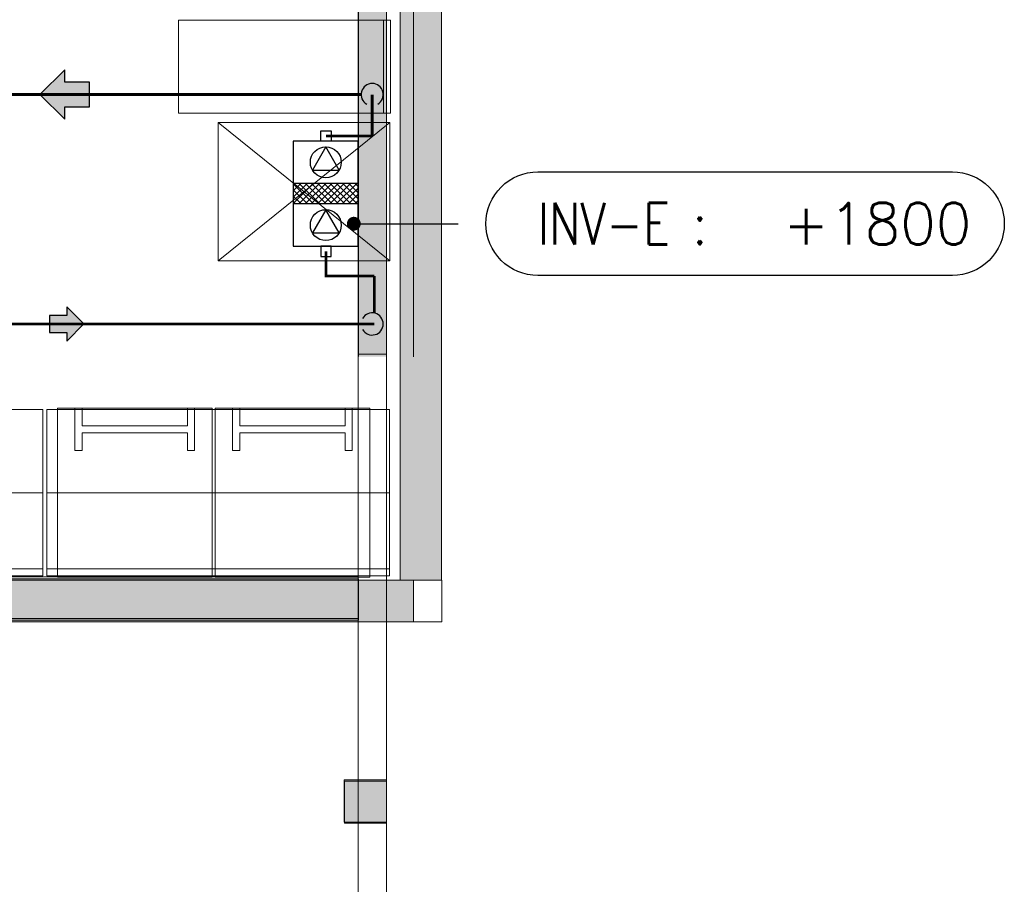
# Model space of a CAD drawing. Extents: x -750 to 58062, y -2404 to 18333.
# Tile 66 of 91: x 19837 to 23399, y 10152 to 13279. Entities that reach past the tile are written whole.
import ezdxf

# ---------------------------------------------------------------- set-up
doc = ezdxf.new("R2010")
doc.units = 0
doc.header["$MEASUREMENT"] = 0
doc.linetypes.add('CENTER', pattern=[2, 1.25, -0.25, 0.25, -0.25])
doc.linetypes.add('DASHED', pattern=[19.05, 12.7, -6.35])
doc.layers.add('GREY SCALE', color=9, linetype='Continuous', lineweight=0, true_color=0x808080)
doc.layers.add('GREYSCALE', color=9, linetype='Continuous', lineweight=0, true_color=0x808080)
doc.layers.add('PLUMBING-DW-PIPE-TAG', color=7, linetype='Continuous')
for name, color, linetype, true_color in [('PLUMBING-WS-CW-PIPE', 5, 'Continuous', 0x0000ff), ('PLUMBING-WS-EQP', 30, 'Continuous', 0xff7f00), ('PLUMBING-WS-RO-FILT-CW-PIPE', 150, 'Continuous', 0x007fff), ('WATER-CW-PIPE', 5, 'Continuous', 0x0000ff), ('WATER-RO-FILT-CW-PIPE', 150, 'Continuous', 0x007fff)]:
    doc.layers.add(name, color=color, linetype=linetype, true_color=true_color)
doc.styles.add('ROMANS-100', font='romans.shx', dxfattribs={"width": 0.8})
doc.styles.get("Standard").update_dxf_attribs({"font": 'arial.ttf', "width": 0.8})
doc.dimstyles.new('ISO-25', dxfattribs={"dimtxt": 10, "dimasz": 2.5, "dimexe": 1.25, "dimexo": 0.625, "dimtad": 1, "dimtxsty": 'Standard', "dimcen": 2.5, "dimadec": 0, "dimazin": 0, "dimtfac": 1, "dimtmove": 0, "dimatfit": 3, "dimfxl": 1, "dimarcsym": 0})

# ---------------------------------------------------------------- blocks, each defined once
blk = doc.blocks.new('FLOOR PLAN')
at = {"layer": 'GREYSCALE', "ltscale": 0.25}
h = blk.add_hatch(color=256, dxfattribs=at)
h.dxf.hatch_style = 1
h.paths.add_polyline_path([(21261.6, 12139.4), (21261.6, 12059.8), (21363.4, 12059.8), (21363.2, 18155.1), (21261.3, 18155.1), (21261.6, 12213.1)])
h = blk.add_hatch(color=256, dxfattribs=at)
h.dxf.hatch_style = 1
h.paths.add_polyline_path([(21063, 12139.2), (21063, 12060.1), (21164.2, 12060.1), (21164.2, 18121.5), (21063, 18121.5), (21063, 12212.6)])
h = blk.add_hatch(color=256, dxfattribs=at)
h.dxf.hatch_style = 1
h.paths.add_polyline_path([(21363.6, 18078.2), (21213.3, 18078.2), (21213.3, 11251.6), (21363.6, 11251.6)])
h = blk.add_hatch(color=256, dxfattribs=at)
h.dxf.hatch_style = 1
h.paths.add_polyline_path([(13791.6, 11256.6), (13791.6, 11107.1), (21063, 11107.1), (21063, 11256.6)])
h = blk.add_hatch(color=256, dxfattribs=at)
h.dxf.hatch_style = 1
h.paths.add_polyline_path([(13949.6, 11251.6), (13949.6, 11101.2), (21261.6, 11101.5), (21261.6, 11251.8)])
h = blk.add_hatch(color=256, dxfattribs=at)
h.dxf.hatch_style = 1
h.paths.add_polyline_path([(21163.6, 10529.2), (21163.6, 10376.8), (21011.2, 10376.8), (21011.2, 10529.2)])
h = blk.add_hatch(color=256, dxfattribs=at)
h.dxf.hatch_style = 1
h.paths.add_polyline_path([(21164.3, 10525), (21164.3, 10373), (21012.4, 10373), (21012.4, 10525)])
for p, q in [((21163.6, 12069.1), (21163.6, 18149.4)), ((21363.4, 12059.8), (21363.2, 18155.1)), ((21164.2, 12060.1), (21164.2, 18121.5)), ((21062, 17995.4), (21062, 12069.1)), ((21261.3, 18000.7), (21261.6, 12059.8)), ((21063, 17968), (21063, 12060.1)), ((20411.5, 12941.1), (20411.5, 13277.2)), ((20411.5, 13277.2), (21178.3, 13277.2)), ((21153.3, 12941.1), (21153.3, 13277.2)), ((21178.3, 13277.2), (21178.3, 12941.1)), ((21178.3, 12941.1), (20411.5, 12941.1)), ((21178.3, 12941.1), (21153.3, 12941.1)), ((21062, 12069.1), (21163.6, 12069.1)), ((21062, 10002.1), (21062, 12069.1)), ((21163.6, 12069.1), (21163.6, 10002.1)), ((19920.8, 11868.5), (18918.3, 11868.5)), ((19920.8, 11267), (19920.8, 11868.5)), ((21175.3, 11868.5), (19935.3, 11868.5)), ((19935.3, 11868.5), (19935.3, 11267)), ((21175.3, 11267), (21175.3, 11868.5)), ((18918.3, 11567.7), (19920.8, 11567.7)), ((19935.3, 11567.7), (21175.3, 11567.7)), ((18918.3, 11292.1), (19920.8, 11292.1)), ((19935.3, 11267), (19935.3, 11292.1)), ((19935.3, 11292.1), (21175.3, 11292.1)), ((13767.9, 11263.2), (21062, 11263.2)), ((13791.6, 11256.6), (21063, 11256.6)), ((18918.3, 11267), (19920.8, 11267)), ((19935.3, 11267), (21175.3, 11267)), ((21062, 11263.2), (21062, 11113.2)), ((21063, 11256.6), (21063, 11107.1)), ((21363.6, 11251.6), (13751.8, 11251.6)), ((13751.8, 11251.6), (21363.9, 11251.6)), ((13949.6, 11251.6), (21261.6, 11251.8)), ((21261.6, 11251.8), (21261.6, 11101.5)), ((21363.9, 11251.6), (21363.9, 11101.2)), ((21062, 11113.2), (13767.9, 11113.2)), ((21363.9, 11101.2), (13751.8, 11101.2)), ((21063, 11107.1), (13791.6, 11107.1)), ((21261.6, 11101.5), (13949.6, 11101.2)), ((21163.6, 10529.2), (21011.2, 10529.2)), ((21011.2, 10529.2), (21011.2, 10376.8)), ((21164.3, 10525), (21012.4, 10525)), ((21012.4, 10525), (21012.4, 10373)), ((21163.6, 10376.8), (21163.6, 10529.2)), ((21164.3, 10373), (21164.3, 10525)), ((21011.2, 10376.8), (21163.6, 10376.8)), ((21012.4, 10373), (21164.3, 10373))]:
    blk.add_line(p, q, dxfattribs=at)
at = {"layer": 'GREYSCALE'}
for p, q in [((21213.3, 18078.2), (21213.3, 11251.6)), ((21363.6, 11251.6), (21363.6, 18078.2)), ((20555.2, 12906.7), (21175.9, 12906.7)), ((20555.2, 12406), (20555.2, 12906.7)), ((20555.2, 12906.7), (21175.9, 12406)), ((20555.2, 12406), (21175.9, 12906.7)), ((21175.9, 12906.7), (21175.9, 12406)), ((21175.9, 12406), (20555.2, 12406)), ((21175.9, 12406), (20555.2, 12406)), ((19973.6, 11873.3), (19973.6, 11262.2)), ((20533.7, 11873.3), (19973.6, 11873.3)), ((20037.2, 11873.3), (20037.2, 11720.5)), ((20062.7, 11873.3), (20062.7, 11809.6)), ((20444.6, 11809.6), (20444.6, 11873.3)), ((20470.1, 11720.5), (20470.1, 11873.3)), ((20533.7, 11262.2), (20533.7, 11873.3)), ((20544, 11873.3), (20544, 11262.2)), ((21104.1, 11873.3), (20544, 11873.3)), ((20607.6, 11873.3), (20607.6, 11720.5)), ((20633.1, 11873.3), (20633.1, 11809.6)), ((21015, 11809.6), (21015, 11873.3)), ((21040.5, 11720.5), (21040.5, 11873.3)), ((21104.1, 11262.2), (21104.1, 11873.3)), ((20444.6, 11809.6), (20062.7, 11809.6)), ((21015, 11809.6), (20633.1, 11809.6)), ((20444.6, 11784.2), (20062.7, 11784.2)), ((20062.7, 11784.2), (20062.7, 11720.5)), ((20444.6, 11720.5), (20444.6, 11784.2)), ((21015, 11784.2), (20633.1, 11784.2)), ((20633.1, 11784.2), (20633.1, 11720.5)), ((21015, 11720.5), (21015, 11784.2)), ((20062.7, 11720.5), (20037.2, 11720.5)), ((20470.1, 11720.5), (20444.6, 11720.5)), ((20633.1, 11720.5), (20607.6, 11720.5)), ((21040.5, 11720.5), (21015, 11720.5)), ((19973.6, 11262.2), (20533.7, 11262.2)), ((20544, 11262.2), (21104.1, 11262.2)), ((21213.3, 11251.6), (21363.6, 11251.6))]:
    blk.add_line(p, q, dxfattribs=at)
blk = doc.blocks.new('15 LPH')
at = {"color": 253, "linetype": 'Continuous'}
for p, q in [((-37.9, 119.2), (-31.7, 125.4)), ((-37.9, 96.8), (-9.3, 125.4)), ((-37.9, 74.3), (13.2, 125.4)), ((-37.9, 51.9), (35.6, 125.4)), ((36.6, 53.2), (-35.6, 125.4)), ((36.6, 75.7), (-13.2, 125.4)), ((36.6, 98.1), (9.3, 125.4)), ((36.6, 120.6), (31.7, 125.4)), ((36.6, 30.8), (-37.9, 105.3)), ((-37.9, 29.4), (36.6, 103.9)), ((36.6, 8.3), (-37.9, 82.8)), ((-37.9, 7), (36.6, 81.5)), ((36.6, -14.1), (-37.9, 60.4)), ((-37.9, -15.5), (36.6, 59)), ((36.6, -36.6), (-37.9, 37.9)), ((-37.9, -37.9), (36.6, 36.6)), ((36.6, -59), (-37.9, 15.5)), ((-37.9, -60.4), (36.6, 14.1)), ((36.6, -81.5), (-37.9, -7)), ((-37.9, -82.8), (36.6, -8.3)), ((36.6, -103.9), (-37.9, -29.4)), ((-37.9, -105.3), (36.6, -30.8)), ((19.8, -109.6), (-37.9, -51.9)), ((-19.8, -109.6), (36.6, -53.2)), ((-2.7, -109.6), (-37.9, -74.3)), ((-25.1, -109.6), (-37.9, -96.8)), ((2.7, -109.6), (36.6, -75.7)), ((25.1, -109.6), (36.6, -98.1))]:
    blk.add_line(p, q, dxfattribs=at)
at = {"layer": 'PLUMBING-WS-EQP'}
for p, q in [((-190.7, 125.4), (-190.7, -109.6)), ((189.3, 125.4), (-190.7, 125.4)), ((-37.9, -109.6), (-37.9, 125.4)), ((36.6, -109.6), (36.6, 125.4)), ((189.3, -109.6), (189.3, 125.4)), ((-190.7, -109.6), (189.3, -109.6))]:
    blk.add_line(p, q, dxfattribs=at)
at = {"layer": 'PLUMBING-WS-EQP', "color": 5, "true_color": 0x0000ff}
for p, q in [((-58.4, 7.9), (-142.2, 56.3)), ((-142.2, 56.3), (-142.2, -40.5)), ((-142.2, -40.5), (-58.4, 7.9))]:
    blk.add_line(p, q, dxfattribs=at)
at = {"layer": 'PLUMBING-WS-EQP', "color": 150, "true_color": 0x007fff}
for p, q in [((168.8, 7.9), (85, 56.3)), ((85, 56.3), (85, -40.5)), ((85, -40.5), (168.8, 7.9))]:
    blk.add_line(p, q, dxfattribs=at)
at = {"layer": 'PLUMBING-WS-EQP'}
for points in [[(-190.7, 26), (-227.9, 26), (-227.9, -11.3), (-190.7, -11.3)], [(189.3, 26), (226.6, 26), (226.6, -11.3), (189.3, -11.3)]]:
    blk.add_lwpolyline(points, close=True, dxfattribs=at)
for centre in [(-114.3, 7.9), (113, 7.9)]:
    blk.add_circle(centre, 55.9, dxfattribs=at)
blk = doc.blocks.new('CW FA')
at = {"layer": 'PLUMBING-WS-CW-PIPE'}
h = blk.add_hatch(color=256, dxfattribs=at)
h.dxf.hatch_style = 1
h.paths.add_polyline_path([(5.2, -31.1), (5.2, -62.2), (67.4, 0), (5.2, 62.2), (5.2, 31.1), (-57, 31.1), (-57, -31.1)])
blk.add_lwpolyline([(67.4, 0), (5.2, 62.2), (5.2, 31.1), (-57, 31.1), (-57, -31.1), (5.2, -31.1), (5.2, -62.2), (67.4, 0)], dxfattribs=at)
blk = doc.blocks.new('RO FA')
at = {"layer": 'PLUMBING-WS-RO-FILT-CW-PIPE'}
h = blk.add_hatch(color=256, dxfattribs=at)
h.dxf.hatch_style = 1
h.paths.add_polyline_path([(5.2, -31.1), (5.2, -62.2), (67.4, 0), (5.2, 62.2), (5.2, 31.1), (-57, 31.1), (-57, -31.1)])
blk.add_lwpolyline([(67.4, 0), (5.2, 62.2), (5.2, 31.1), (-57, 31.1), (-57, -31.1), (5.2, -31.1), (5.2, -62.2), (67.4, 0)], dxfattribs=at)
blk = doc.blocks.new('INV-E')
at = {"layer": 'PLUMBING-DW-PIPE-TAG'}
blk.add_lwpolyline([(125, 125), (1125, 125, -0.414214), (1250, 0), (1250, 0, -0.414214), (1125, -125), (125, -125, -0.414214), (0, 0), (0, 0, -0.414214)], format="xyb", close=True, dxfattribs=at)
at = {"layer": 'PLUMBING-DW-PIPE-TAG', "insert": (125, 0), "char_height": 100, "attachment_point": 4, "style": 'ROMANS-100'}
blk.add_mtext_dynamic_manual_height_columns('INV-E :', width=553.251, gutter_width=1, heights=[0], dxfattribs=at)
at = {"layer": 'PLUMBING-DW-PIPE-TAG', "style": 'ROMANS-100'}
blk.add_attdef('INVE', (716.3, -50), '', height=100, dxfattribs=at)

msp = doc.modelspace()

# ---------------------------------------------------------------- linework, layer by layer
at = {"layer": 'WATER-CW-PIPE', "const_width": 10}
for points in [[(20945, 12440.6), (20945, 12351.5), (21120.2, 12351.5)], [(21120.2, 12351.5), (21120.2, 12217.3)]]:
    msp.add_lwpolyline(points, dxfattribs=at)
at = {"layer": 'WATER-CW-PIPE', "linetype": 'CENTER', "const_width": 10}
msp.add_lwpolyline([(8543.7, 12178.1), (21120.2, 12178.1)], dxfattribs=at)
at = {"layer": 'WATER-CW-PIPE'}
msp.add_arc((21112.4, 12178.1), 40, 210, 150, dxfattribs=at)
at = {"layer": 'WATER-RO-FILT-CW-PIPE', "linetype": 'DASHED', "ltscale": 0.1, "const_width": 10}
msp.add_lwpolyline([(21072.4, 13007.9), (18942.9, 13007.9)], dxfattribs=at)
at = {"layer": 'WATER-RO-FILT-CW-PIPE', "const_width": 10}
for points in [[(21112.4, 13007.9), (21112.4, 12857.9)], [(20945, 12857.9), (21112.4, 12857.9)]]:
    msp.add_lwpolyline(points, dxfattribs=at)
at = {"layer": 'WATER-RO-FILT-CW-PIPE'}
msp.add_arc((21112.4, 13007.9), 40, 300, 240, dxfattribs=at)

# ---------------------------------------------------------------- block references
at = {"xscale": 1.44, "yscale": 1.44, "zscale": 1.44, "rotation": 180}
msp.add_blockref('RO FA', (20007.7, 13007.9), dxfattribs=at)
msp.add_blockref('CW FA', (20002.3, 12178.1))
at = {"layer": 'GREY SCALE', "ltscale": 5}
msp.add_blockref('FLOOR PLAN', (0, 0), dxfattribs=at)
at = {"layer": 'PLUMBING-DW-PIPE-TAG'}
ref = msp.add_blockref('INV-E', (21523.9, 12540.7), dxfattribs=dict(at, xscale=1.5, yscale=1.5, zscale=1.5))
ref.add_attrib('INVE', '+1800', (22598.3, 12465.7), dxfattribs={"transparency": 16777216, "height": 150, "style": 'ROMANS-100'})
at = {"layer": 'PLUMBING-WS-EQP', "rotation": 89.99999999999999}
msp.add_blockref('15 LPH', (20952.4, 12649.9), dxfattribs=at)

# ---------------------------------------------------------------- leaders
at = {"ltscale": 0.25}
msp.add_leader([(21045.9, 12540.7), (21423.9, 12540.7)], dimstyle='ISO-25', override={"dimasz": 50, "dimtad": 0, "dimldrblk": 'Dot'}, dxfattribs=at)

doc.saveas('drawing.dxf')
